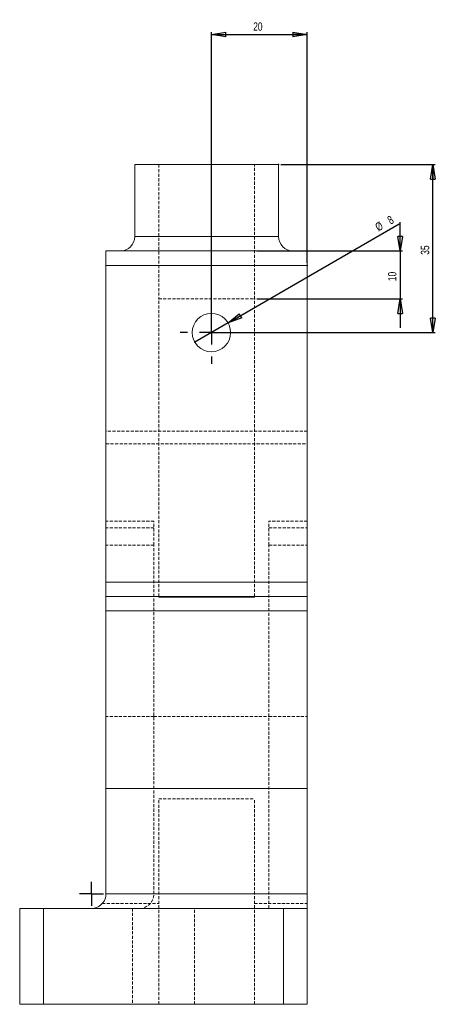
# Model space of a CAD drawing. Extents: x 16 to 901, y 41 to 795.
# Tile 3 of 3: x 727 to 901, y 41 to 451. Entities that reach past the tile are written whole.
import ezdxf

# ---------------------------------------------------------------- set-up
doc = ezdxf.new("R2010")
doc.units = 0
doc.header["$MEASUREMENT"] = 0
doc.header["$PDSIZE"] = -1
doc.linetypes.add('CENTERX2', pattern=[20.32, 12.7, -2.54, 2.54, -2.54])
doc.linetypes.add('HIDDEN', pattern=[1.905, 1.27, -0.635])
doc.styles.add('SLDTEXTSTYLE0', font='txt', dxfattribs={"width": 0.75})
doc.dimstyles.new('SLDDIMSTYLE0', dxfattribs={"dimtxt": 3.5, "dimasz": 6, "dimexe": 1, "dimexo": 0.0625, "dimgap": 0.875, "dimtad": 2, "dimlfac": 0.5, "dimzin": 12, "dimdsep": 46, "dimtxsty": 'Standard', "dimblk1": 'CLOSED', "dimblk2": 'CLOSED', "dimsah": 1, "dimcen": 0.09, "dimclrd": 7, "dimclre": 7, "dimclrt": 7, "dimadec": 0, "dimazin": 0, "dimtfac": 1, "dimtdec": 4, "dimtofl": 0, "dimtmove": 0, "dimatfit": 3, "dimfxl": 1, "dimtolj": 1, "dimtzin": 12, "dimarcsym": 0})
doc.dimstyles.new('SLDDIMSTYLE4', dxfattribs={"dimtxt": 3.5, "dimasz": 6, "dimexe": 1, "dimexo": 0.0625, "dimgap": 0.875, "dimtad": 2, "dimlfac": 0.5, "dimzin": 12, "dimdsep": 46, "dimtxsty": 'Standard', "dimblk1": 'CLOSED', "dimblk2": 'CLOSED', "dimsah": 1, "dimcen": 0.09, "dimclrd": 7, "dimclre": 7, "dimclrt": 7, "dimadec": 0, "dimazin": 0, "dimtfac": 1, "dimtdec": 4, "dimtmove": 0, "dimatfit": 3, "dimfxl": 1, "dimtolj": 1, "dimtzin": 12, "dimarcsym": 0})

# ---------------------------------------------------------------- blocks, each defined once
blk = doc.blocks.new('_CLOSED')
at = {"color": 0, "linetype": 'ByBlock', "lineweight": -2}
for p, q in [((-1, 0.166667), (0, 0)), ((-1, 0.166667), (-1, -0.166667)), ((0, 0), (-1, -0.166667)), ((0, 0), (-1, 0))]:
    blk.add_line(p, q, dxfattribs=at)
blk = doc.blocks.new('*D25')
at = {"color": 7}
for p, q in [((885.84, 354.9), (885.84, 366.9)), ((826.13, 354.9), (886.84, 354.9)), ((885.84, 354.9), (885.84, 334.9)), ((826.13, 334.9), (886.84, 334.9)), ((885.84, 334.9), (885.84, 322.9))]:
    blk.add_line(p, q, dxfattribs=at)
for p in [(825.13, 354.9), (825.13, 334.9)]:
    blk.add_point(p, dxfattribs=at)
at = {"xscale": 6, "yscale": 6}
for p, rotation in [((885.84, 354.9), 270), ((885.84, 334.9), 90)]:
    blk.add_blockref('_CLOSED', p, dxfattribs=dict(at, rotation=rotation))
at = {"color": 7, "insert": (884.34, 342.32), "char_height": 3.5, "attachment_point": 7, "rotation": 90, "style": 'SLDTEXTSTYLE0'}
blk.add_mtext('10', dxfattribs=at)
blk = doc.blocks.new('*D26')
at = {"color": 7}
for p, q in [((807.13, 321.9), (807.13, 446.15)), ((807.13, 445.15), (847.13, 445.15)), ((847.13, 349.9), (847.13, 446.15))]:
    blk.add_line(p, q, dxfattribs=at)
for p in [(847.13, 348.9), (807.13, 320.9)]:
    blk.add_point(p, dxfattribs=at)
at = {"xscale": 6, "yscale": 6}
for p, rotation in [((807.13, 445.15), 180), ((847.13, 445.15), 360)]:
    blk.add_blockref('_CLOSED', p, dxfattribs=dict(at, rotation=rotation))
at = {"color": 7, "insert": (824.55, 446.65), "char_height": 3.5, "attachment_point": 7, "style": 'SLDTEXTSTYLE0'}
blk.add_mtext('20', dxfattribs=at)
blk = doc.blocks.new('*D27')
at = {"color": 7}
for q in [(885.5, 366.15), (800.21, 316.9)]:
    blk.add_line((814.06, 324.9), q, dxfattribs=at)
for p in [(814.06, 324.9), (800.21, 316.9)]:
    blk.add_point(p, dxfattribs=at)
at = {"xscale": 6, "yscale": 6, "rotation": 210}
blk.add_blockref('_CLOSED', (814.06, 324.9), dxfattribs=at)
at = {"color": 7, "char_height": 3.5, "attachment_point": 7, "rotation": 30, "style": 'SLDTEXTSTYLE0'}
for s, insert in [('8', (881.89, 365.79)), ('%%c', (876.83, 362.87))]:
    blk.add_mtext(s, dxfattribs=dict(at, insert=insert))
blk = doc.blocks.new('*D28')
at = {"color": 7}
for p, q in [((836.13, 390.9), (900.53, 390.9)), ((899.53, 320.9), (899.53, 390.9)), ((808.13, 320.9), (900.53, 320.9))]:
    blk.add_line(p, q, dxfattribs=at)
for p in [(835.13, 390.9), (807.13, 320.9)]:
    blk.add_point(p, dxfattribs=at)
at = {"xscale": 6, "yscale": 6}
for p, rotation in [((899.53, 390.9), 90), ((899.53, 320.9), 270)]:
    blk.add_blockref('_CLOSED', p, dxfattribs=dict(at, rotation=rotation))
at = {"color": 7, "insert": (898.03, 353.32), "char_height": 3.5, "attachment_point": 7, "rotation": 90, "style": 'SLDTEXTSTYLE0'}
blk.add_mtext('35', dxfattribs=at)
blk = doc.blocks.new('SW_CENTERMARK11')
at = {"color": 7, "linetype": 'Continuous'}
for q in [(757.13, 91.9), (752.13, 86.9), (757.13, 81.9), (762.13, 86.9)]:
    blk.add_line((757.13, 86.9), q, dxfattribs=at)
blk = doc.blocks.new('SW_CENTERMARK12')
at = {"color": 7, "linetype": 'CENTERX2'}
for p, q in [((807.13, 330.9), (807.13, 333.9)), ((797.13, 320.9), (794.13, 320.9)), ((817.13, 320.9), (820.13, 320.9)), ((807.13, 310.9), (807.13, 307.9))]:
    blk.add_line(p, q, dxfattribs=at)
at = {"color": 7, "linetype": 'Continuous'}
for q in [(807.13, 325.9), (802.13, 320.9), (807.13, 315.9), (812.13, 320.9)]:
    blk.add_line((807.13, 320.9), q, dxfattribs=at)

msp = doc.modelspace()

# ---------------------------------------------------------------- linework, layer by layer
at = {"color": 7, "linetype": 'Continuous', "lineweight": 15}
for p, q in [((775.133, 390.9), (775.133, 360.9)), ((775.133, 390.9), (835.133, 390.9)), ((835.133, 360.9), (835.133, 390.9)), ((775.133, 360.9), (835.133, 360.9)), ((763.133, 354.9), (847.133, 354.9)), ((763.133, 348.9), (763.133, 354.9)), ((847.133, 354.9), (847.133, 348.9)), ((847.133, 348.9), (763.133, 348.9)), ((763.133, 348.9), (763.133, 216.9)), ((847.133, 348.9), (847.133, 216.9)), ((763.133, 216.9), (847.133, 216.9)), ((763.133, 210.9), (763.133, 216.9)), ((847.133, 216.9), (847.133, 210.9)), ((847.133, 210.9), (763.133, 210.9)), ((763.133, 204.9), (763.133, 210.9)), ((785.133, 210.9), (785.133, 210.557)), ((785.133, 210.557), (825.133, 210.557)), ((825.133, 210.557), (825.133, 210.9)), ((847.133, 210.9), (847.133, 204.9)), ((847.133, 204.9), (763.133, 204.9)), ((763.133, 204.9), (763.133, 130.9)), ((847.133, 204.9), (847.133, 130.9)), ((763.133, 130.9), (763.133, 86.9)), ((763.133, 130.9), (847.133, 130.9)), ((847.133, 130.9), (847.133, 86.9)), ((763.133, 86.9), (847.133, 86.9)), ((847.133, 86.9), (847.133, 80.9)), ((727.133, 80.9), (727.133, 40.9)), ((727.133, 80.9), (737.133, 80.9)), ((737.133, 80.9), (737.133, 40.9)), ((737.133, 80.9), (837.133, 80.9)), ((837.133, 80.9), (837.133, 40.9)), ((837.133, 80.9), (847.133, 80.9)), ((847.133, 80.9), (847.133, 40.9)), ((727.133, 40.9), (737.133, 40.9)), ((737.133, 40.9), (837.133, 40.9)), ((837.133, 40.9), (847.133, 40.9))]:
    msp.add_line(p, q, dxfattribs=at)
at = {"color": 9, "linetype": 'HIDDEN', "lineweight": 0}
for p, q in [((785.133, 390.9), (785.133, 334.9)), ((825.133, 334.9), (825.133, 390.9)), ((785.133, 334.9), (825.133, 334.9)), ((785.133, 210.9), (785.133, 334.9)), ((825.133, 210.9), (825.133, 334.9)), ((847.133, 279.812), (763.133, 279.812)), ((763.133, 274.566), (847.133, 274.566)), ((783.133, 242.314), (763.133, 242.314)), ((783.133, 232.314), (783.133, 242.314)), ((831.133, 232.314), (831.133, 242.314)), ((847.133, 242.314), (831.133, 242.314)), ((783.133, 239.456), (763.133, 239.456)), ((831.133, 239.456), (847.133, 239.456)), ((783.133, 232.314), (763.133, 232.314)), ((783.133, 86.9), (783.133, 232.314)), ((831.133, 232.314), (847.133, 232.314)), ((831.133, 80.9), (831.133, 232.314)), ((783.133, 160.9), (763.133, 160.9)), ((783.133, 160.9), (831.133, 160.9)), ((831.133, 160.9), (847.133, 160.9)), ((785.133, 126.535), (825.133, 126.535)), ((785.133, 40.9), (785.133, 126.535)), ((825.133, 40.9), (825.133, 126.535)), ((761.59, 82.882), (785.133, 82.882)), ((825.133, 82.882), (847.133, 82.882)), ((774.133, 80.9), (774.133, 40.9)), ((800.133, 40.9), (800.133, 80.9))]:
    msp.add_line(p, q, dxfattribs=at)
at = {"color": 7, "linetype": 'Continuous', "lineweight": 15, "flags": 128}
msp.add_lwpolyline([(757.133, 80.9), (758.175, 80.991), (759.186, 81.262), (760.133, 81.704), (760.99, 82.304), (761.73, 83.043), (762.33, 83.9), (762.772, 84.848), (763.042, 85.858), (763.133, 86.9)], dxfattribs=at)
at = {"color": 9, "linetype": 'HIDDEN', "lineweight": 0, "flags": 128}
msp.add_lwpolyline([(777.133, 80.9), (778.304, 81.015), (779.43, 81.357), (780.467, 81.911), (781.376, 82.657), (782.122, 83.567), (782.677, 84.604), (783.018, 85.729), (783.133, 86.9)], dxfattribs=at)
at = {"color": 7, "linetype": 'Continuous', "lineweight": 15}
msp.add_circle((807.133, 320.9), 8, dxfattribs=at)
for centre, start, end in [((769.133, 360.9), 270, 0), ((841.133, 360.9), 180, 270)]:
    msp.add_arc(centre, 6, start, end, dxfattribs=at)

# ---------------------------------------------------------------- block references
for name in ['SW_CENTERMARK12', 'SW_CENTERMARK11']:
    msp.add_blockref(name, (0, 0))

# ---------------------------------------------------------------- dimensions: what is measured, and where the dimension line sits
at = {"color": 7}
dim = msp.add_linear_dim(base=(847.133, 445.147), p1=(807.133, 320.9), p2=(847.133, 348.9), dimstyle='SLDDIMSTYLE0', dxfattribs=at)
dim.commit()
dim.dimension.update_dxf_attribs({"geometry": '*D26', "text_midpoint": (827.133, 445.147), "dimtype": 160})
for base, p1, p2, picture, middle in [((899.533, 390.9), (807.133, 320.9), (835.133, 390.9), '*D28', (899.533, 355.9)), ((885.836, 334.9), (825.133, 354.9), (825.133, 334.9), '*D25', (885.836, 344.9))]:
    dim = msp.add_linear_dim(base=base, p1=p1, p2=p2, angle=90, dimstyle='SLDDIMSTYLE0', dxfattribs=at)
    dim.commit()
    dim.dimension.update_dxf_attribs({"geometry": picture, "text_midpoint": middle, "dimtype": 160})
dim = msp.add_diameter_dim_2p(p1=(800.205, 316.9), p2=(814.062, 324.9), dimstyle='SLDDIMSTYLE4')
dim.commit()
dim.dimension.update_dxf_attribs({"geometry": '*D27', "text_midpoint": (880.892, 363.485), "dimtype": 163})

doc.saveas('drawing.dxf')
